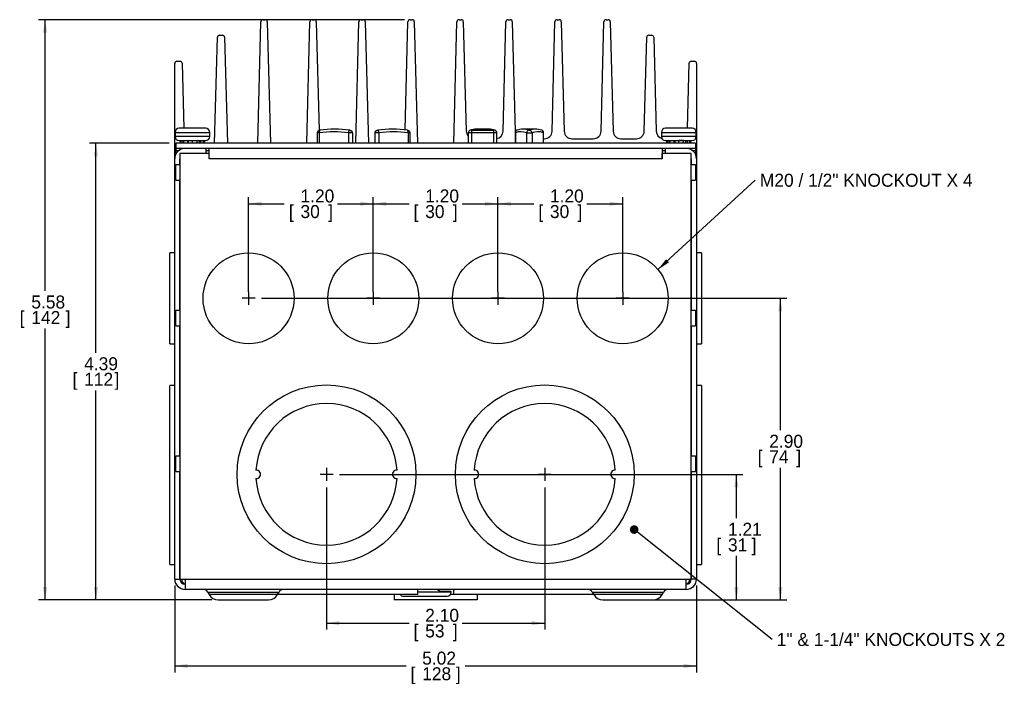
# Model space of a CAD drawing. Header units: inches. Extents: x 2.7 to 30.2, y 1 to 21.
# Tile 1 of 4: x 2.7 to 12.2, y 1 to 7.4. Entities that reach past the tile are written whole.
import ezdxf
from ezdxf.enums import TextEntityAlignment as Align
from ezdxf.lldxf.tags import DXFTag

# ---------------------------------------------------------------- set-up
doc = ezdxf.new("R2010")
doc.units = ezdxf.units.IN
doc.header["$MEASUREMENT"] = 0
doc.layers.add('Default', color=7, linetype='Continuous')
doc.layers.add('DV4_Default', color=7, linetype='Continuous')
doc.styles.add('SEACAD_seans_ttf', font='seans.ttf')
tags = doc.linetypes.add('CENTER2', pattern=[1.125, 0.75, -0.125, 0.125, -0.125]).pattern_tags.tags
tags[10:11] = [DXFTag(74, 4), DXFTag(75, 0), DXFTag(340, '0'), DXFTag(46, 0.0), DXFTag(50, 0.0), DXFTag(44, 0.0), DXFTag(45, 0.0)]
tags[8:9] = [DXFTag(74, 4), DXFTag(75, 0), DXFTag(340, '0'), DXFTag(46, 0.0), DXFTag(50, 0.0), DXFTag(44, 0.0), DXFTag(45, 0.0)]
tags[6:7] = [DXFTag(74, 4), DXFTag(75, 0), DXFTag(340, '0'), DXFTag(46, 0.0), DXFTag(50, 0.0), DXFTag(44, 0.0), DXFTag(45, 0.0)]
tags[4:5] = [DXFTag(74, 4), DXFTag(75, 0), DXFTag(340, '0'), DXFTag(46, 0.0), DXFTag(50, 0.0), DXFTag(44, 0.0), DXFTag(45, 0.0)]
doc.dimstyles.new('MS_Dim', dxfattribs={"dimtxt": 0.125, "dimasz": 0.125, "dimexe": 0.0625, "dimexo": 0.0625, "dimgap": 0.0625, "dimtad": 0, "dimtih": 1, "dimtoh": 1, "dimzin": 0, "dimdsep": 46, "dimtxsty": 'SEACAD_seans_ttf', "dimblk1": '_SE_FILLED', "dimblk2": '_SE_FILLED', "dimsah": 1, "dimcen": 0.0625, "dimadec": 0, "dimazin": 0, "dimtfac": 1, "dimtofl": 0, "dimtmove": 0, "dimatfit": 3, "dimfxl": 0, "dimtolj": 1, "dimtzin": 0, "dimarcsym": 0})

# ---------------------------------------------------------------- blocks, each defined once
blk = doc.blocks.new('SEANNOT_GROUP')
at = {"layer": 'Default', "color": 7, "linetype": 'CENTER2'}
for p, q in [((4.9491, 4.7974), (4.9491, 4.6724)), ((5.0116, 4.7349), (4.8866, 4.7349))]:
    blk.add_line(p, q, dxfattribs=at)
blk = doc.blocks.new('SEANNOT_GROUP1')
at = {"layer": 'Default', "color": 7, "linetype": 'CENTER2'}
for p, q in [((6.1491, 4.7974), (6.1491, 4.6724)), ((6.2116, 4.7349), (6.0866, 4.7349))]:
    blk.add_line(p, q, dxfattribs=at)
blk = doc.blocks.new('SEANNOT_GROUP2')
at = {"layer": 'Default', "color": 7, "linetype": 'CENTER2'}
for p, q in [((7.3491, 4.7974), (7.3491, 4.6724)), ((7.4116, 4.7349), (7.2866, 4.7349))]:
    blk.add_line(p, q, dxfattribs=at)
blk = doc.blocks.new('SEANNOT_GROUP3')
at = {"layer": 'Default', "color": 7, "linetype": 'CENTER2'}
for p, q in [((8.5491, 4.7974), (8.5491, 4.6724)), ((8.6116, 4.7349), (8.4866, 4.7349))]:
    blk.add_line(p, q, dxfattribs=at)
blk = doc.blocks.new('SEANNOT_GROUP4')
at = {"layer": 'Default', "color": 7, "linetype": 'CENTER2'}
for p, q in [((7.8616, 3.0419), (7.7366, 3.0419)), ((7.7991, 3.1044), (7.7991, 2.9794))]:
    blk.add_line(p, q, dxfattribs=at)
blk = doc.blocks.new('SEANNOT_GROUP5')
at = {"layer": 'Default', "color": 7, "linetype": 'CENTER2'}
for p, q in [((5.7616, 3.0419), (5.6366, 3.0419)), ((5.6991, 3.1044), (5.6991, 2.9794))]:
    blk.add_line(p, q, dxfattribs=at)
blk = doc.blocks.new('SEANNOT_GROUP16')
at = {"layer": 'Default', "linetype": 'Continuous'}
blk.add_hatch(color=7, dxfattribs=at).paths.add_polyline_path([(8.9663, 5.1112), (8.8883, 5.0113), (8.9945, 5.0805)])
at = {"layer": 'Default', "color": 7, "linetype": 'Continuous'}
blk.add_lwpolyline([(9.825, 5.8707), (8.8883, 5.0113)], dxfattribs=at)
at = {"layer": 'Default', "color": 7, "linetype": 'Continuous', "style": 'SEACAD_seans_ttf'}
blk.add_text('M20 / 1/2" KNOCKOUT X 4', height=0.125, dxfattribs=at).set_placement((9.8688, 5.9332), align=Align.TOP_LEFT)
blk = doc.blocks.new('SEANNOT_GROUP18')
at = {"layer": 'Default', "linetype": 'Continuous'}
h = blk.add_hatch(color=7, dxfattribs=at)
edge = h.paths.add_edge_path()
edge.add_ellipse((8.6591, 2.5105), major_axis=(0.0417, 0), ratio=1, start_angle=0, end_angle=360)
at = {"layer": 'Default', "color": 7, "linetype": 'Continuous'}
blk.add_lwpolyline([(9.9876, 1.4537), (8.6591, 2.5105)], dxfattribs=at)
at = {"layer": 'Default', "color": 7, "linetype": 'Continuous', "style": 'SEACAD_seans_ttf'}
blk.add_text('1" & 1-1/4" KNOCKOUTS X 2', height=0.125, dxfattribs=at).set_placement((10.0313, 1.5162), align=Align.TOP_LEFT)
blk = doc.blocks.new('DMBLK1')
at = {"layer": 'Default', "linetype": 'Continuous'}
for points in [[(4.3641, 1.1782), (4.3641, 1.2198), (4.2391, 1.199)], [(9.1341, 1.1782), (9.2591, 1.199), (9.1341, 1.2198)]]:
    blk.add_hatch(color=7, dxfattribs=at).paths.add_polyline_path(points)
at = {"layer": 'Default', "color": 7, "linetype": 'Continuous'}
for p, q in [((4.2391, 1.9724), (4.2391, 1.1365)), ((9.2591, 1.9724), (9.2591, 1.1365)), ((4.2391, 1.199), (6.4641, 1.199)), ((7.0341, 1.199), (9.2591, 1.199))]:
    blk.add_line(p, q, dxfattribs=at)
at = {"layer": 'Default', "color": 7, "linetype": 'Continuous', "style": 'SEACAD_seans_ttf'}
for s, p in [('5.02', (6.6198, 1.3365)), ('[', (6.5078, 1.1865)), ('128', (6.6198, 1.1865)), (']', (6.9439, 1.1865))]:
    blk.add_text(s, height=0.125, dxfattribs=at).set_placement(p, align=Align.TOP_LEFT)
blk = doc.blocks.new('_SE_FILLED')
at = {"color": 0}
blk.add_line((0, 0), (-1, 0), dxfattribs=at)
blk.add_solid([(0, 0), (-1, -0.1665), (-1, 0.1665), (0, 0)], dxfattribs=at)
blk = doc.blocks.new('DMBLK2')
at = {"layer": 'Default', "linetype": 'Continuous'}
for points in [[(3.46, 6.1019), (3.5016, 6.1019), (3.4808, 6.2269)], [(3.46, 1.9599), (3.4808, 1.8349), (3.5016, 1.9599)]]:
    blk.add_hatch(color=7, dxfattribs=at).paths.add_polyline_path(points)
at = {"layer": 'Default', "color": 7, "linetype": 'Continuous'}
for p, q in [((4.1866, 6.2269), (3.4183, 6.2269)), ((3.4808, 4.2122), (3.4808, 6.2269)), ((3.4808, 1.8349), (3.4808, 3.8497)), ((4.5944, 1.8349), (3.4183, 1.8349))]:
    blk.add_line(p, q, dxfattribs=at)
at = {"layer": 'Default', "color": 7, "linetype": 'Continuous', "style": 'SEACAD_seans_ttf'}
for s, p in [('4.39', (3.3674, 4.1684)), ('[', (3.2555, 4.0184)), ('112', (3.3674, 4.0184)), (']', (3.6596, 4.0184))]:
    blk.add_text(s, height=0.125, dxfattribs=at).set_placement(p, align=Align.TOP_LEFT)
blk = doc.blocks.new('DMBLK3')
at = {"layer": 'Default', "linetype": 'Continuous'}
for points in [[(2.9704, 7.2899), (3.0121, 7.2899), (2.9913, 7.4149)], [(2.9704, 1.9599), (2.9913, 1.8349), (3.0121, 1.9599)]]:
    blk.add_hatch(color=7, dxfattribs=at).paths.add_polyline_path(points)
at = {"layer": 'Default', "color": 7, "linetype": 'Continuous'}
for p, q in [((6.4509, 7.4149), (2.9288, 7.4149)), ((2.9913, 4.8062), (2.9913, 7.4149)), ((2.9913, 1.8349), (2.9913, 4.4437)), ((4.5944, 1.8349), (2.9288, 1.8349))]:
    blk.add_line(p, q, dxfattribs=at)
at = {"layer": 'Default', "color": 7, "linetype": 'Continuous', "style": 'SEACAD_seans_ttf'}
for s, p in [('5.58', (2.859, 4.7624)), ('[', (2.7471, 4.6124)), ('142', (2.859, 4.6124)), (']', (3.1889, 4.6124))]:
    blk.add_text(s, height=0.125, dxfattribs=at).set_placement(p, align=Align.TOP_LEFT)
blk = doc.blocks.new('DMBLK4')
at = {"layer": 'Default', "linetype": 'Continuous'}
for points in [[(9.664, 2.9169), (9.6431, 3.0419), (9.6223, 2.9169)], [(9.664, 1.9599), (9.6223, 1.9599), (9.6431, 1.8349)]]:
    blk.add_hatch(color=7, dxfattribs=at).paths.add_polyline_path(points)
at = {"layer": 'Default', "color": 7, "linetype": 'Continuous'}
for p, q in [((5.8241, 3.0419), (9.7056, 3.0419)), ((9.6431, 2.6197), (9.6431, 3.0419)), ((9.6431, 1.8349), (9.6431, 2.2572)), ((8.6616, 1.8349), (9.7056, 1.8349))]:
    blk.add_line(p, q, dxfattribs=at)
at = {"layer": 'Default', "color": 7, "linetype": 'Continuous', "style": 'SEACAD_seans_ttf'}
for s, p in [('1.21', (9.5617, 2.5759)), ('[', (9.4498, 2.4259)), ('31', (9.5617, 2.4259)), (']', (9.7899, 2.4259))]:
    blk.add_text(s, height=0.125, dxfattribs=at).set_placement(p, align=Align.TOP_LEFT)
blk = doc.blocks.new('DMBLK5')
at = {"layer": 'Default', "linetype": 'Continuous'}
for points in [[(10.0866, 4.6099), (10.0657, 4.7349), (10.0449, 4.6099)], [(10.0866, 1.9599), (10.0449, 1.9599), (10.0657, 1.8349)]]:
    blk.add_hatch(color=7, dxfattribs=at).paths.add_polyline_path(points)
at = {"layer": 'Default', "color": 7, "linetype": 'Continuous'}
for p, q in [((5.0741, 4.7349), (10.1282, 4.7349)), ((10.0657, 3.4662), (10.0657, 4.7349)), ((10.0657, 1.8349), (10.0657, 3.1037)), ((8.9039, 1.8349), (10.1282, 1.8349))]:
    blk.add_line(p, q, dxfattribs=at)
at = {"layer": 'Default', "color": 7, "linetype": 'Continuous', "style": 'SEACAD_seans_ttf'}
for s, p in [('2.90', (9.9589, 3.4224)), ('[', (9.847, 3.2724)), ('74', (9.9589, 3.2724)), (']', (10.2191, 3.2724))]:
    blk.add_text(s, height=0.125, dxfattribs=at).set_placement(p, align=Align.TOP_LEFT)
blk = doc.blocks.new('DMBLK6')
at = {"layer": 'Default', "linetype": 'Continuous'}
for points in [[(5.8241, 1.59), (5.8241, 1.6316), (5.6991, 1.6108)], [(7.6741, 1.59), (7.7991, 1.6108), (7.6741, 1.6316)]]:
    blk.add_hatch(color=7, dxfattribs=at).paths.add_polyline_path(points)
at = {"layer": 'Default', "color": 7, "linetype": 'Continuous'}
for p, q in [((5.6991, 2.9169), (5.6991, 1.5483)), ((7.7991, 2.9169), (7.7991, 1.5483)), ((5.6991, 1.6108), (6.4932, 1.6108)), ((7.0051, 1.6108), (7.7991, 1.6108))]:
    blk.add_line(p, q, dxfattribs=at)
at = {"layer": 'Default', "color": 7, "linetype": 'Continuous', "style": 'SEACAD_seans_ttf'}
for s, p in [('2.10', (6.6488, 1.7483)), ('[', (6.5369, 1.5983)), ('53', (6.6488, 1.5983)), (']', (6.9148, 1.5983))]:
    blk.add_text(s, height=0.125, dxfattribs=at).set_placement(p, align=Align.TOP_LEFT)
blk = doc.blocks.new('DMBLK18')
at = {"layer": 'Default', "linetype": 'Continuous'}
for points in [[(5.0741, 5.6654), (4.9491, 5.6446), (5.0741, 5.6237)], [(6.0241, 5.6654), (6.0241, 5.6237), (6.1491, 5.6446)]]:
    blk.add_hatch(color=7, dxfattribs=at).paths.add_polyline_path(points)
at = {"layer": 'Default', "color": 7, "linetype": 'Continuous'}
for p, q in [((4.9491, 4.7974), (4.9491, 5.7071)), ((6.1491, 4.7974), (6.1491, 5.7071)), ((4.9491, 5.6446), (5.2932, 5.6446)), ((5.8051, 5.6446), (6.1491, 5.6446))]:
    blk.add_line(p, q, dxfattribs=at)
at = {"layer": 'Default', "color": 7, "linetype": 'Continuous', "style": 'SEACAD_seans_ttf'}
for s, p in [('1.20', (5.4488, 5.7821)), ('[', (5.3369, 5.6321)), ('30', (5.4488, 5.6321)), (']', (5.7148, 5.6321))]:
    blk.add_text(s, height=0.125, dxfattribs=at).set_placement(p, align=Align.TOP_LEFT)
blk = doc.blocks.new('DMBLK19')
at = {"layer": 'Default', "linetype": 'Continuous'}
for points in [[(6.2741, 5.6654), (6.1491, 5.6446), (6.2741, 5.6237)], [(7.2241, 5.6654), (7.2241, 5.6237), (7.3491, 5.6446)]]:
    blk.add_hatch(color=7, dxfattribs=at).paths.add_polyline_path(points)
at = {"layer": 'Default', "color": 7, "linetype": 'Continuous'}
for p, q in [((6.1491, 4.7974), (6.1491, 5.7071)), ((7.3491, 4.7974), (7.3491, 5.7071)), ((6.1491, 5.6446), (6.4932, 5.6446)), ((7.0051, 5.6446), (7.3491, 5.6446))]:
    blk.add_line(p, q, dxfattribs=at)
at = {"layer": 'Default', "color": 7, "linetype": 'Continuous', "style": 'SEACAD_seans_ttf'}
for s, p in [('1.20', (6.6488, 5.7821)), ('[', (6.5369, 5.6321)), ('30', (6.6488, 5.6321)), (']', (6.9148, 5.6321))]:
    blk.add_text(s, height=0.125, dxfattribs=at).set_placement(p, align=Align.TOP_LEFT)
blk = doc.blocks.new('DMBLK20')
at = {"layer": 'Default', "linetype": 'Continuous'}
for points in [[(7.4741, 5.6654), (7.3491, 5.6446), (7.4741, 5.6237)], [(8.4241, 5.6654), (8.4241, 5.6237), (8.5491, 5.6446)]]:
    blk.add_hatch(color=7, dxfattribs=at).paths.add_polyline_path(points)
at = {"layer": 'Default', "color": 7, "linetype": 'Continuous'}
for p, q in [((7.3491, 4.7974), (7.3491, 5.7071)), ((8.5491, 4.7974), (8.5491, 5.7071)), ((7.3491, 5.6446), (7.6932, 5.6446)), ((8.2051, 5.6446), (8.5491, 5.6446))]:
    blk.add_line(p, q, dxfattribs=at)
at = {"layer": 'Default', "color": 7, "linetype": 'Continuous', "style": 'SEACAD_seans_ttf'}
for s, p in [('1.20', (7.8488, 5.7821)), ('[', (7.7369, 5.6321)), ('30', (7.8488, 5.6321)), (']', (8.1148, 5.6321))]:
    blk.add_text(s, height=0.125, dxfattribs=at).set_placement(p, align=Align.TOP_LEFT)
blk = doc.blocks.new('SE3')
at = {"layer": 'DV4_Default', "color": 7, "linetype": 'Continuous'}
for p, q in [((5.038, 6.2269), (5.0686, 7.3955)), ((5.0886, 7.4149), (5.1096, 7.4149)), ((5.1296, 7.3955), (5.1602, 6.2269)), ((5.5094, 6.2269), (5.54, 7.3955)), ((5.56, 7.4149), (5.5811, 7.4149)), ((5.6011, 7.3955), (5.6284, 6.3499)), ((5.9809, 6.2269), (6.0115, 7.3955)), ((6.0315, 7.4149), (6.0525, 7.4149)), ((6.0725, 7.3955), (6.1031, 6.2269)), ((6.4556, 6.3543), (6.4829, 7.3955)), ((6.5029, 7.4149), (6.5239, 7.4149)), ((6.5439, 7.3955), (6.5745, 6.2269)), ((6.9237, 6.2269), (6.9543, 7.3955)), ((6.9743, 7.4149), (6.9954, 7.4149)), ((7.0153, 7.3955), (7.0429, 6.343)), ((7.3982, 6.343), (7.4258, 7.3955)), ((7.4457, 7.4149), (7.4668, 7.4149)), ((7.4868, 7.3955), (7.5143, 6.343)), ((7.8696, 6.343), (7.8972, 7.3955)), ((7.9172, 7.4149), (7.9382, 7.4149)), ((7.9582, 7.3955), (7.9858, 6.343)), ((8.341, 6.343), (8.3686, 7.3955)), ((8.3886, 7.4149), (8.4096, 7.4149)), ((8.4296, 7.3955), (8.4572, 6.343)), ((4.623, 6.2269), (4.6497, 7.2455)), ((4.6697, 7.2649), (4.6986, 7.2649)), ((4.7186, 7.2455), (4.7452, 6.2269)), ((8.756, 6.343), (8.7797, 7.2455)), ((8.7997, 7.2649), (8.8286, 7.2649)), ((8.8486, 7.2455), (8.8722, 6.343)), ((4.2591, 7.0149), (4.2901, 7.0149)), ((9.2081, 7.0149), (9.2391, 7.0149)), ((4.2391, 6.0769), (4.2391, 6.9949)), ((4.3101, 6.9955), (4.3265, 6.3701)), ((9.1718, 6.3701), (9.1881, 6.9955)), ((9.2591, 6.9949), (9.2591, 6.0769)), ((4.5371, 6.3701), (4.2812, 6.3701)), ((5.6343, 6.351), (5.631, 6.3505)), ((6.4826, 6.3505), (6.4793, 6.351)), ((7.0931, 6.3515), (7.3071, 6.3515)), ((7.0931, 6.3515), (7.0931, 6.3269)), ((7.2592, 6.3619), (7.141, 6.3619)), ((7.3071, 6.3515), (7.3071, 6.3269)), ((7.7092, 6.3619), (7.591, 6.3619)), ((9.2171, 6.3701), (8.9612, 6.3701)), ((4.2418, 6.3307), (4.5764, 6.3307)), ((4.2418, 6.3307), (4.2418, 6.2913)), ((4.5764, 6.2913), (4.2418, 6.2913)), ((4.5764, 6.2913), (4.5764, 6.3307)), ((5.6291, 6.3263), (5.6098, 6.3258)), ((5.6098, 6.3258), (5.6098, 6.2269)), ((5.6291, 6.3263), (5.6291, 6.2269)), ((5.9094, 6.3268), (5.9094, 6.2269)), ((5.9501, 6.3258), (5.9501, 6.2269)), ((6.1634, 6.3258), (6.1634, 6.2269)), ((6.2041, 6.3268), (6.2041, 6.2269)), ((6.4844, 6.3263), (6.4844, 6.2269)), ((6.4844, 6.3263), (6.5037, 6.3258)), ((6.5037, 6.2269), (6.5037, 6.3258)), ((7.0631, 6.3278), (7.0631, 6.2269)), ((7.0931, 6.3269), (7.0931, 6.2269)), ((7.3071, 6.3269), (7.0931, 6.3269)), ((7.3071, 6.3269), (7.3071, 6.2269)), ((7.3371, 6.2269), (7.3371, 6.3278)), ((7.5131, 6.3278), (7.5131, 6.2269)), ((7.5164, 6.3282), (7.5164, 6.2269)), ((7.6234, 6.3274), (7.6234, 6.2269)), ((7.6768, 6.3274), (7.6768, 6.2269)), ((7.7838, 6.3282), (7.7838, 6.2269)), ((7.7871, 6.2269), (7.7871, 6.3278)), ((7.7871, 6.2699), (7.7946, 6.2699)), ((8.0607, 6.2699), (8.2661, 6.2699)), ((8.5322, 6.2699), (8.6811, 6.2699)), ((8.9218, 6.3307), (9.2564, 6.3307)), ((8.9218, 6.3307), (8.9218, 6.2913)), ((9.2564, 6.2913), (8.9218, 6.2913)), ((9.2564, 6.2913), (9.2564, 6.3307)), ((9.2491, 6.2269), (4.2491, 6.2269)), ((4.2491, 6.2269), (4.2491, 6.1769)), ((9.2491, 6.2269), (4.2491, 6.2269)), ((4.2491, 6.2269), (4.2491, 6.1769)), ((4.2491, 6.1769), (4.2491, 6.1542)), ((9.2491, 6.1769), (4.2491, 6.1769)), ((4.2491, 6.1769), (4.2491, 6.1542)), ((9.2491, 6.1769), (4.2491, 6.1769)), ((4.2812, 6.2519), (4.5371, 6.2519)), ((4.2932, 6.2269), (4.2932, 6.2519)), ((4.302, 6.2269), (4.302, 6.2519)), ((4.3208, 6.2269), (4.3208, 6.2519)), ((4.3272, 6.2269), (4.3272, 6.2519)), ((4.3648, 6.2269), (4.3648, 6.2519)), ((4.3725, 6.2269), (4.3725, 6.2519)), ((4.4091, 6.2269), (4.4091, 6.2519)), ((4.4535, 6.2269), (4.4535, 6.2519)), ((4.468, 6.2485), (4.4616, 6.2522)), ((4.4767, 6.2269), (4.4767, 6.2519)), ((4.4911, 6.2269), (4.4911, 6.2519)), ((4.5162, 6.2269), (4.5162, 6.2519)), ((4.525, 6.2269), (4.525, 6.2519)), ((4.5391, 6.1769), (4.5391, 6.1269)), ((4.5692, 6.0769), (4.5692, 6.1769)), ((8.929, 6.1769), (8.929, 6.0769)), ((8.9591, 6.1769), (8.9591, 6.1269)), ((8.9612, 6.2519), (9.2171, 6.2519)), ((8.9732, 6.2269), (8.9732, 6.2519)), ((8.982, 6.2269), (8.982, 6.2519)), ((9.0008, 6.2269), (9.0008, 6.2519)), ((9.0072, 6.2269), (9.0072, 6.2519)), ((9.0448, 6.2269), (9.0448, 6.2519)), ((9.0525, 6.2269), (9.0525, 6.2519)), ((9.1335, 6.2519), (9.0891, 6.2519)), ((9.0891, 6.2269), (9.0891, 6.2519)), ((9.1335, 6.2269), (9.1335, 6.2519)), ((9.1567, 6.2269), (9.1567, 6.2519)), ((9.1711, 6.2269), (9.1711, 6.2519)), ((9.1962, 6.2269), (9.1962, 6.2519)), ((9.205, 6.2269), (9.205, 6.2519)), ((9.2491, 6.2269), (9.2491, 6.1769)), ((9.2491, 6.2269), (9.2491, 6.1769)), ((9.2491, 6.1769), (9.2491, 6.1542)), ((9.2491, 6.1769), (9.2491, 6.1542)), ((4.2391, 2.0349), (4.2391, 6.0769)), ((4.2491, 6.1542), (4.2491, 6.1205)), ((4.2756, 6.1542), (4.2491, 6.1542)), ((4.2491, 6.1542), (4.2491, 6.1205)), ((4.2756, 6.1542), (4.2491, 6.1542)), ((4.2891, 6.0207), (4.2891, 6.0769)), ((4.2892, 6.1269), (4.2892, 2.0349)), ((4.5691, 6.1269), (4.2892, 6.1269)), ((4.5692, 6.1542), (4.5391, 6.1542)), ((4.5692, 6.1542), (4.5391, 6.1542)), ((4.5691, 6.0769), (4.5691, 6.1269)), ((4.5691, 6.0769), (4.5692, 6.0769)), ((8.929, 6.0769), (4.5692, 6.0769)), ((8.9591, 6.1542), (8.929, 6.1542)), ((8.9591, 6.1542), (8.929, 6.1542)), ((8.929, 6.0769), (8.9291, 6.0769)), ((9.209, 6.1269), (8.9291, 6.1269)), ((8.9291, 6.0769), (8.9291, 6.1269)), ((9.209, 2.0349), (9.209, 6.1269)), ((9.2091, 6.0769), (9.2091, 6.0207)), ((9.2491, 6.1542), (9.2226, 6.1542)), ((9.2491, 6.1542), (9.2226, 6.1542)), ((9.2491, 6.1542), (9.2491, 6.1205)), ((9.2491, 6.1542), (9.2491, 6.1205)), ((9.2591, 6.0769), (9.2591, 2.0349)), ((4.2492, 6.0207), (4.2892, 6.0207)), ((4.2492, 5.8707), (4.2492, 6.0207)), ((9.209, 6.0207), (9.249, 6.0207)), ((9.249, 6.0207), (9.249, 5.8707)), ((4.2492, 5.8707), (4.2892, 5.8707)), ((4.2891, 4.6207), (4.2891, 5.8707)), ((9.209, 5.8707), (9.249, 5.8707)), ((9.2091, 5.8707), (9.2091, 4.6207)), ((4.2892, 5.6111), (4.2891, 5.6111)), ((4.2892, 5.6111), (4.2891, 5.6111)), ((9.2091, 5.6111), (9.209, 5.6111)), ((9.2091, 5.6111), (9.209, 5.6111)), ((4.2892, 5.5769), (4.2891, 5.5769)), ((4.2892, 5.5769), (4.2891, 5.5769)), ((9.2091, 5.5769), (9.209, 5.5769)), ((9.2091, 5.5769), (9.209, 5.5769)), ((4.1901, 4.2974), (4.1901, 5.1724)), ((4.2391, 5.1724), (4.1901, 5.1724)), ((9.3081, 5.1724), (9.2591, 5.1724)), ((9.3081, 5.1724), (9.3081, 4.2974)), ((4.2492, 4.6207), (4.2892, 4.6207)), ((4.2492, 4.4707), (4.2492, 4.6207)), ((9.209, 4.6207), (9.249, 4.6207)), ((9.249, 4.6207), (9.249, 4.4707)), ((4.2492, 4.4707), (4.2892, 4.4707)), ((4.2891, 3.2207), (4.2891, 4.4707)), ((9.209, 4.4707), (9.249, 4.4707)), ((9.2091, 4.4707), (9.2091, 3.2207)), ((4.2892, 4.3609), (4.2891, 4.3609)), ((9.209, 4.3609), (9.2091, 4.3609)), ((4.1901, 4.2974), (4.2391, 4.2974)), ((9.2591, 4.2974), (9.3081, 4.2974)), ((4.1901, 2.1749), (4.1901, 3.8949)), ((4.2391, 3.8949), (4.1901, 3.8949)), ((9.3081, 3.8949), (9.2591, 3.8949)), ((9.3081, 3.8949), (9.3081, 2.1749)), ((4.2891, 3.7609), (4.2892, 3.7609)), ((4.2891, 3.6949), (4.2892, 3.6949)), ((9.2091, 3.7609), (9.209, 3.7609)), ((9.209, 3.6949), (9.2091, 3.6949)), ((4.2492, 3.2207), (4.2892, 3.2207)), ((4.2492, 3.0707), (4.2492, 3.2207)), ((9.209, 3.2207), (9.249, 3.2207)), ((9.249, 3.2207), (9.249, 3.0707)), ((4.2492, 3.0707), (4.2892, 3.0707)), ((4.2891, 2.0349), (4.2891, 3.0707)), ((9.209, 3.0707), (9.249, 3.0707)), ((9.2091, 3.0707), (9.2091, 2.0349)), ((4.2892, 2.5548), (4.2891, 2.5578)), ((9.2091, 2.5578), (9.209, 2.5548)), ((4.1901, 2.1749), (4.2391, 2.1749)), ((9.2591, 2.1749), (9.3081, 2.1749)), ((4.2391, 2.0349), (4.2891, 2.0349)), ((4.2892, 2.0349), (4.3391, 2.0349)), ((4.3028, 2.0336), (4.3028, 2.0349)), ((4.3391, 2.0349), (4.3391, 1.9349)), ((4.3391, 2.0349), (9.1591, 2.0349)), ((9.1591, 1.9349), (9.1591, 2.0349)), ((9.1591, 2.0349), (9.209, 2.0349)), ((9.1954, 2.0349), (9.1954, 2.0336)), ((9.2591, 2.0349), (9.2091, 2.0349)), ((9.1591, 1.9349), (4.3391, 1.9349)), ((4.5558, 1.9099), (5.2424, 1.9099)), ((4.5558, 1.9099), (4.5703, 1.8849)), ((5.228, 1.8849), (5.2424, 1.9099)), ((6.5786, 1.8859), (6.5786, 1.9349)), ((6.8991, 1.9099), (6.5786, 1.9099)), ((6.7757, 1.933), (6.7774, 1.9236)), ((6.782, 1.9217), (6.7797, 1.9349)), ((6.8991, 1.9149), (6.7922, 1.9149)), ((6.8991, 1.9099), (6.8991, 1.9149)), ((6.9196, 1.9349), (6.9196, 1.8859)), ((8.2558, 1.9099), (8.9424, 1.9099)), ((8.2558, 1.9099), (8.2703, 1.8849)), ((8.928, 1.8849), (8.9424, 1.9099)), ((5.228, 1.8849), (4.5703, 1.8849)), ((4.6569, 1.8349), (5.1414, 1.8349)), ((6.5786, 1.8859), (5.2283, 1.8859)), ((6.3491, 1.8849), (6.3491, 1.8859)), ((6.4079, 1.8849), (6.3491, 1.8849)), ((6.3491, 1.8849), (6.3491, 1.8349)), ((7.1491, 1.8349), (6.3491, 1.8349)), ((6.4391, 1.8699), (6.8591, 1.8699)), ((7.1491, 1.8849), (6.8903, 1.8849)), ((8.2699, 1.8859), (6.9196, 1.8859)), ((7.1491, 1.8849), (7.1491, 1.8859)), ((7.1491, 1.8849), (7.1491, 1.8349)), ((8.928, 1.8849), (8.2703, 1.8849)), ((8.3569, 1.8349), (8.8414, 1.8349))]:
    blk.add_line(p, q, dxfattribs=at)
for centre, radius in [((4.9491, 4.7349), 0.4375), ((6.1491, 4.7349), 0.4375), ((7.3491, 4.7349), 0.4375), ((8.5491, 4.7349), 0.4375), ((5.6991, 3.0419), 0.86), ((7.7991, 3.0419), 0.86)]:
    blk.add_circle(centre, radius, dxfattribs=at)
for centre, radius, start, end in [((5.0886, 7.3949), 0.02, 90, 178.5), ((5.1096, 7.3949), 0.02, 1.5, 90), ((5.56, 7.3949), 0.02, 90, 178.5), ((5.5811, 7.3949), 0.02, 1.5, 90), ((6.0315, 7.3949), 0.02, 90, 178.5), ((6.0525, 7.3949), 0.02, 1.5, 90), ((6.5029, 7.3949), 0.02, 90, 178.5), ((6.5239, 7.3949), 0.02, 1.5, 90), ((6.9743, 7.3949), 0.02, 90, 178.5), ((6.9954, 7.3949), 0.02, 1.5, 90), ((7.4457, 7.3949), 0.02, 90, 178.5), ((7.4668, 7.3949), 0.02, 1.5, 90), ((7.9172, 7.3949), 0.02, 90, 178.5), ((7.9382, 7.3949), 0.02, 1.5, 90), ((8.3886, 7.3949), 0.02, 90, 178.5), ((8.4096, 7.3949), 0.02, 1.5, 90), ((4.6697, 7.2449), 0.02, 90, 178.5), ((4.6986, 7.2449), 0.02, 1.5, 90), ((8.7997, 7.2449), 0.02, 90, 178.5), ((8.8286, 7.2449), 0.02, 1.5, 90), ((4.2591, 6.9949), 0.02, 90, 180), ((4.2901, 6.9949), 0.02, 1.5, 90), ((9.2081, 6.9949), 0.02, 90, 178.5), ((9.2391, 6.9949), 0.02, 0, 90), ((4.2812, 6.3307), 0.0394, 90, 180), ((4.5371, 6.3307), 0.0394, 0, 90), ((5.6348, 6.3258), 0.025, 98.80693, 179.92564), ((5.78, 5.3895), 0.9724, 81.60275, 98.61529), ((5.9251, 6.3258), 0.025, 0, 81.18788), ((6.1884, 6.3258), 0.025, 98.81212, 180), ((6.3336, 5.3895), 0.9724, 81.38471, 98.39725), ((6.4787, 6.3258), 0.025, 0.03329, 81.19307), ((7.0877, 6.3286), 0.0243, 106.95801, 181.78578), ((7.1385, 6.1861), 0.1756, 88.80436, 109.20397), ((7.2628, 6.1904), 0.1712, 70.64289, 90.75536), ((7.5902, 6.178), 0.1838, 90.05527, 108.87544), ((7.6501, 6.3707), 0.0193, 256.62364, 283.37636), ((7.7115, 6.185), 0.1767, 70.82788, 91.17803), ((7.7625, 6.3286), 0.0243, 358.0871, 72.71696), ((8.9612, 6.3307), 0.0394, 90, 180), ((9.2171, 6.3307), 0.0394, 0, 90), ((4.2812, 6.2913), 0.0394, 180, 270), ((4.5371, 6.2913), 0.0394, 270, 0), ((5.7711, 5.3895), 0.9474, 81.60275, 98.61529), ((6.3425, 5.3895), 0.9474, 81.38471, 98.39725), ((7.1179, 6.3449), 0.075, 181.5, 223.10362), ((7.3232, 6.3449), 0.075, 280.68196, 358.5), ((7.5893, 6.3449), 0.075, 181.5, 185.66376), ((7.6501, 7.0191), 0.6922, 267.78693, 272.21307), ((7.7946, 6.3449), 0.075, 270, 358.5), ((8.0607, 6.3449), 0.075, 181.5, 270), ((8.2661, 6.3449), 0.075, 270, 358.5), ((8.5322, 6.3449), 0.075, 181.5, 270), ((8.6811, 6.3449), 0.075, 270, 358.5), ((8.9472, 6.3449), 0.075, 181.5, 253.90985), ((8.9612, 6.2913), 0.0394, 180, 270), ((9.2171, 6.2913), 0.0394, 270, 0), ((4.3391, 6.0769), 0.1, 90, 180), ((9.1591, 6.0769), 0.1, 0, 90), ((4.3391, 6.0769), 0.05, 176.78406, 180), ((9.1591, 6.0769), 0.05, 0, 3.21594), ((4.3391, 5.4769), 0.05, 176.78406, 180), ((9.1591, 5.4769), 0.05, 0, 3.21594), ((5.6991, 3.0419), 0.68, 3.35675, 176.64325), ((7.7991, 3.0419), 0.68, 3.35675, 176.64325), ((5.0241, 3.0419), 0.04, 264.50071, 95.49929), ((6.3741, 3.0419), 0.04, 84.50071, 275.49929), ((7.1241, 3.0419), 0.04, 264.50071, 95.49929), ((8.4741, 3.0419), 0.04, 84.50071, 275.49929), ((5.6991, 3.0419), 0.68, 183.35675, 356.64325), ((7.7991, 3.0419), 0.68, 183.35675, 356.64325), ((4.3391, 2.0349), 0.1, 180, 270), ((4.3391, 2.0349), 0.05, 180, 270), ((4.3528, 2.0349), 0.05, 181.5, 254.08822), ((9.1591, 2.0349), 0.05, 270, 0), ((9.1591, 2.0349), 0.1, 270, 0), ((9.1454, 2.0349), 0.05, 285.91178, 358.5), ((4.5125, 1.8849), 0.05, 30, 90), ((5.2857, 1.8849), 0.05, 90, 150), ((6.6491, 1.7099), 0.25, 55.08479, 64.15807), ((6.8591, 1.9099), 0.04, 270, 0), ((8.2125, 1.8849), 0.05, 30, 90), ((8.9857, 1.8849), 0.05, 90, 150), ((4.6569, 1.9349), 0.1, 210, 270), ((5.1414, 1.9349), 0.1, 270, 330), ((6.4391, 1.9099), 0.04, 216.8699, 270), ((8.3569, 1.9349), 0.1, 210, 270), ((8.8414, 1.9349), 0.1, 270, 330)]:
    blk.add_arc(centre, radius, start, end, dxfattribs=at)
for centre, major_axis, ratio, start_param, end_param in [((5.6381, 6.3263), (0.0037, -0.0247), 0.353054, 3.141593, 4.658949), ((5.9183, 6.3268), (0.0037, 0.0247), 0.35323, 0, 1.622892), ((6.1952, 6.3268), (-0.0037, 0.0247), 0.35323, 4.660293, 6.283185), ((6.4755, 6.3263), (0.0037, 0.0247), 0.353054, 4.765829, 6.283185), ((7.0887, 6.3282), (0.008, -0.0237), 0.880787, 2.776642, 3.145328), ((7.141, 5.7291), (0, -0.6329), 0.489397, 3.141593, 3.311406), ((7.2592, 5.7291), (0, -0.6329), 0.489397, 2.97178, 3.141593), ((7.3116, 6.3282), (-0.008, -0.0237), 0.880787, 3.138723, 3.506543), ((7.5387, 6.3282), (0.008, -0.0237), 0.880787, 3.139097, 4.424237), ((7.591, 5.7291), (0, -0.6329), 0.489397, 2.964197, 3.144447), ((7.6457, 6.3274), (-0.0083, -0.0236), 0.879852, 3.522018, 5.012614), ((7.7092, 5.7291), (0, -0.6329), 0.489397, 3.145305, 3.318988), ((7.6546, 6.3274), (0.0083, -0.0236), 0.879852, 1.270571, 2.761168), ((7.7092, 5.7291), (0, -0.6329), 0.489397, 3.141593, 3.145305), ((7.7616, 6.3282), (-0.008, -0.0237), 0.880787, 1.858948, 3.141085), ((7.5687, 5.7291), (0, -0.6079), 0.509524, 2.964197, 3.311406), ((7.7315, 5.7291), (0, -0.6079), 0.509524, 2.97178, 3.318988)]:
    blk.add_ellipse(centre, major_axis=major_axis, ratio=ratio, start_param=start_param, end_param=end_param, dxfattribs=at)
for points, knots in [([(5.922, 6.3515), (5.9225, 6.3514), (5.9231, 6.3514), (5.9237, 6.3513), (5.9243, 6.3512), (5.9249, 6.3511), (5.9255, 6.351), (5.9261, 6.3509), (5.9266, 6.3508), (5.9271, 6.3508), (5.9275, 6.3507), (5.9279, 6.3506), (5.9282, 6.3506), (5.9285, 6.3505), (5.9287, 6.3505), (5.9289, 6.3505), (5.9289, 6.3505), (5.9289, 6.3505), (5.9289, 6.3505)], [0, 0, 0, 0, 0.183082, 0.183082, 0.183082, 0.366123, 0.366123, 0.366123, 0.549449, 0.549449, 0.549449, 0.728857, 0.728857, 0.728857, 0.901711, 0.901711, 0.901711, 1, 1, 1, 1]), ([(6.1846, 6.3505), (6.1846, 6.3505), (6.1847, 6.3505), (6.1849, 6.3505), (6.1851, 6.3505), (6.1853, 6.3506), (6.1857, 6.3506), (6.186, 6.3507), (6.1864, 6.3507), (6.1869, 6.3508), (6.1874, 6.3509), (6.1879, 6.351), (6.1884, 6.3511), (6.189, 6.3511), (6.1896, 6.3512), (6.1902, 6.3513), (6.1907, 6.3514), (6.1911, 6.3515), (6.1916, 6.3515)], [0, 0, 0, 0, 0.165893, 0.165893, 0.165893, 0.331614, 0.331614, 0.331614, 0.500008, 0.500008, 0.500008, 0.674413, 0.674413, 0.674413, 0.854751, 0.854751, 0.854751, 1, 1, 1, 1]), ([(7.0887, 6.3528), (7.0884, 6.3527), (7.0882, 6.3526), (7.0882, 6.3525), (7.0881, 6.3524), (7.0881, 6.3523), (7.0883, 6.3522), (7.0884, 6.3521), (7.0886, 6.352), (7.089, 6.3519), (7.0893, 6.3518), (7.0897, 6.3517), (7.0902, 6.3517), (7.0907, 6.3516), (7.0912, 6.3516), (7.0918, 6.3515), (7.0922, 6.3515), (7.0927, 6.3515), (7.0931, 6.3515)], [0, 0, 0, 0, 0.176584, 0.176584, 0.176584, 0.353013, 0.353013, 0.353013, 0.531368, 0.531368, 0.531368, 0.705768, 0.705768, 0.705768, 0.871257, 0.871257, 0.871257, 1, 1, 1, 1]), ([(7.3071, 6.3515), (7.3077, 6.3515), (7.3082, 6.3515), (7.3087, 6.3515), (7.3092, 6.3516), (7.3097, 6.3516), (7.3101, 6.3517), (7.3105, 6.3517), (7.3109, 6.3518), (7.3112, 6.3519), (7.3115, 6.352), (7.3118, 6.3521), (7.3119, 6.3522), (7.3121, 6.3523), (7.3121, 6.3524), (7.3121, 6.3525), (7.3121, 6.3526), (7.3119, 6.3527), (7.3117, 6.3528), (7.3116, 6.3528), (7.3116, 6.3528), (7.3116, 6.3528)], [0, 0, 0, 0, 0.153199, 0.153199, 0.153199, 0.306164, 0.306164, 0.306164, 0.462737, 0.462737, 0.462737, 0.627627, 0.627627, 0.627627, 0.800935, 0.800935, 0.800935, 0.979121, 0.979121, 0.979121, 1, 1, 1, 1]), ([(7.3367, 6.3278), (7.3368, 6.3293), (7.3371, 6.3333), (7.3345, 6.3398), (7.3302, 6.3456), (7.3254, 6.3493), (7.3217, 6.3513), (7.3199, 6.3517), (7.3196, 6.3518)], [0, 0, 0, 0, 0.129933, 0.401008, 0.62175, 0.806874, 0.97376, 1, 1, 1, 1]), ([(7.5306, 6.3516), (7.5292, 6.3511), (7.5259, 6.3501), (7.5203, 6.346), (7.5155, 6.3395), (7.513, 6.3326), (7.5134, 6.3289), (7.5135, 6.3278)], [0, 0, 0, 0, 0.132757, 0.354192, 0.625194, 0.908094, 1, 1, 1, 1]), ([(5.9501, 6.3258), (5.9501, 6.3258), (5.9489, 6.3258), (5.9444, 6.3259), (5.9411, 6.326), (5.9332, 6.3262), (5.9285, 6.3263), (5.9189, 6.3266), (5.914, 6.3267), (5.9094, 6.3268)], [0, 0, 0, 0, 0.25, 0.25, 0.5, 0.5, 0.75, 0.75, 1, 1, 1, 1]), ([(6.2041, 6.3268), (6.1996, 6.3267), (6.1947, 6.3266), (6.1851, 6.3263), (6.1804, 6.3262), (6.1725, 6.326), (6.1691, 6.3259), (6.1647, 6.3258), (6.1634, 6.3258), (6.1634, 6.3258)], [0, 0, 0, 0, 0.25, 0.25, 0.5, 0.5, 0.75, 0.75, 1, 1, 1, 1]), ([(7.0931, 6.3269), (7.088, 6.3269), (7.0829, 6.327), (7.074, 6.3271), (7.0702, 6.3272), (7.0648, 6.3275), (7.0633, 6.3276), (7.0631, 6.3278), (7.0631, 6.3278), (7.0631, 6.3278)], [0, 0, 0, 0, 0.324896, 0.324896, 0.649791, 0.649791, 0.974687, 0.974687, 1, 1, 1, 1]), ([(7.3371, 6.3278), (7.3371, 6.3278), (7.3371, 6.3278), (7.3369, 6.3276), (7.3354, 6.3275), (7.33, 6.3272), (7.3262, 6.3271), (7.3196, 6.327), (7.3171, 6.327), (7.3122, 6.3269), (7.3097, 6.3269), (7.3071, 6.3269)], [0, 0, 0, 0, 0.02542, 0.02542, 0.35028, 0.35028, 0.67514, 0.67514, 0.83757, 0.83757, 1, 1, 1, 1]), ([(7.7871, 6.3278), (7.7871, 6.3279), (7.7869, 6.3279), (7.7859, 6.3281), (7.785, 6.3281), (7.7838, 6.3282)], [0, 0, 0, 0, 0.458334, 0.458334, 1, 1, 1, 1])]:
    blk.add_open_spline(points, degree=3, knots=knots, dxfattribs=at)
blk.add_open_spline([(7.5164, 6.3282), (7.5142, 6.3281), (7.5131, 6.3279), (7.5131, 6.3278)], degree=3, dxfattribs=at)

msp = doc.modelspace()

# ---------------------------------------------------------------- block references
at = {"layer": 'Default'}
for name in ['SE3', 'SEANNOT_GROUP16', 'SEANNOT_GROUP', 'SEANNOT_GROUP1', 'SEANNOT_GROUP2', 'SEANNOT_GROUP3', 'SEANNOT_GROUP5', 'SEANNOT_GROUP4', 'SEANNOT_GROUP18']:
    msp.add_blockref(name, (0, 0), dxfattribs=at)

# ---------------------------------------------------------------- dimensions: what is measured, and where the dimension line sits
at = {"layer": 'Default', "color": 7, "linetype": 'Continuous'}
for base, p1, p2, angle, picture, middle, dimtype in [((2.9913, 7.4149), (4.6569, 1.8349), (6.5134, 7.4149), 90, 'DMBLK3', (2.9913, 4.6249), 160), ((3.4808, 6.2269), (4.6569, 1.8349), (4.2491, 6.2269), 90, 'DMBLK2', (3.4808, 4.0309), 160), ((4.9491, 5.6446), (4.9491, 4.7349), (6.1491, 4.7349), 0, 'DMBLK18', (5.5491, 5.6446), 161), ((6.1491, 5.6446), (6.1491, 4.7349), (7.3491, 4.7349), 0, 'DMBLK19', (6.7491, 5.6446), 161), ((7.3491, 5.6446), (7.3491, 4.7349), (8.5491, 4.7349), 0, 'DMBLK20', (7.9491, 5.6446), 161), ((10.0657, 4.7349), (8.3569, 1.8349), (4.9491, 4.7349), 90, 'DMBLK5', (10.0657, 3.2849), 160), ((9.6431, 3.0419), (8.5991, 1.8349), (5.6991, 3.0419), 90, 'DMBLK4', (9.6431, 2.4384), 160), ((5.6991, 1.6108), (5.6991, 3.0419), (7.7991, 3.0419), 0, 'DMBLK6', (6.7491, 1.6108), 161)]:
    dim = msp.add_linear_dim(base=base, p1=p1, p2=p2, angle=angle, text='\\A1;<>', dimstyle='MS_Dim', override={"dimpost": '\\X'}, dxfattribs=at)
    dim.commit()
    dim.dimension.update_dxf_attribs({"geometry": picture, "text_midpoint": middle, "dimtype": dimtype})
dim = msp.add_linear_dim(base=(9.2591, 1.199), p1=(4.2391, 2.0349), p2=(9.2591, 6.0769), text='\\A1;<>', dimstyle='MS_Dim', override={"dimpost": '\\X'}, dxfattribs=at)
dim.commit()
dim.dimension.update_dxf_attribs({"geometry": 'DMBLK1', "text_midpoint": (6.7491, 1.199), "dimtype": 160})

doc.saveas('drawing.dxf')
